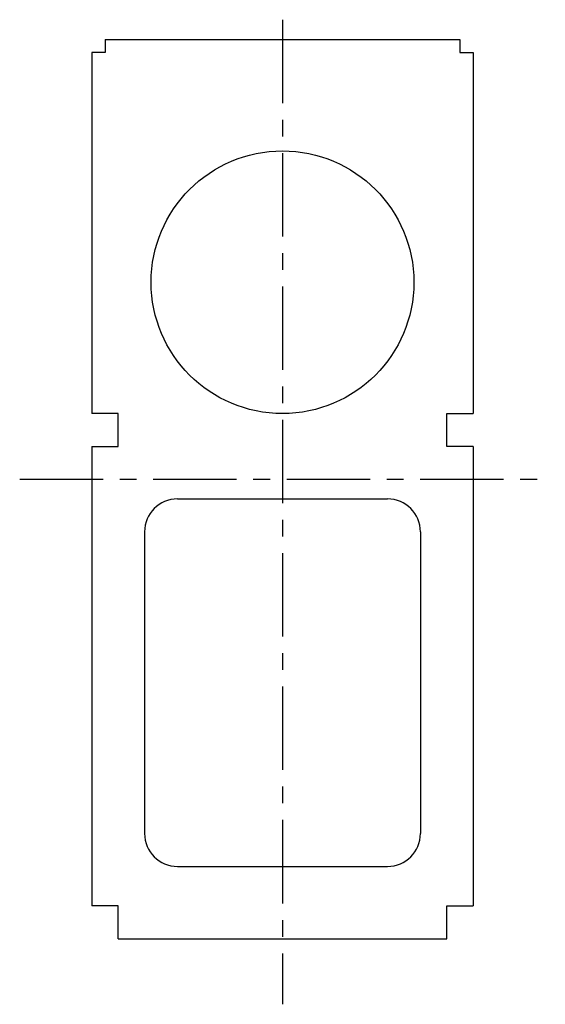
# Model space of a CAD drawing. Header units: millimetres. Extents: x -40 to 40, y -80 to 70.
import ezdxf

# ---------------------------------------------------------------- set-up
doc = ezdxf.new("R2010")
doc.units = ezdxf.units.MM
doc.linetypes.add('CENTERX2', pattern=[20.32, 12.7, -2.54, 2.54, -2.54])

msp = doc.modelspace()

# ---------------------------------------------------------------- linework, layer by layer
at = {"color": 7, "linetype": 'CENTERX2'}
for p, q in [((0, 70), (0, -80)), ((-40, 0), (40, 0))]:
    msp.add_line(p, q, dxfattribs=at)
at = {"color": 7, "linetype": 'Continuous'}
for p, q in [((-27, 67), (27, 67)), ((-27, 67), (-27, 65)), ((27, 67), (27, 65)), ((-27, 65), (-29, 65)), ((-29, 65), (-29, 10)), ((27, 65), (29, 65)), ((29, 65), (29, 10)), ((-25, 10), (-29, 10)), ((-25, 5), (-25, 10)), ((25, 5), (25, 10)), ((25, 10), (29, 10)), ((-29, 5), (-29, -65)), ((-29, 5), (-25, 5)), ((29, 5), (25, 5)), ((29, 5), (29, -65)), ((-16, -3), (16, -3)), ((-21, -8), (-21, -54)), ((21, -8), (21, -54)), ((-16, -59), (16, -59)), ((-25, -65), (-29, -65)), ((-25, -70), (-25, -65)), ((25, -70), (25, -65)), ((25, -65), (29, -65)), ((-25, -70), (25, -70))]:
    msp.add_line(p, q, dxfattribs=at)
msp.add_circle((0, 30), 20, dxfattribs=at)
for centre, start, end in [((-16, -8), 90, 180), ((16, -8), 0, 90), ((-16, -54), 180, 270), ((16, -54), 270, 0)]:
    msp.add_arc(centre, 5, start, end, dxfattribs=at)

doc.saveas('drawing.dxf')
